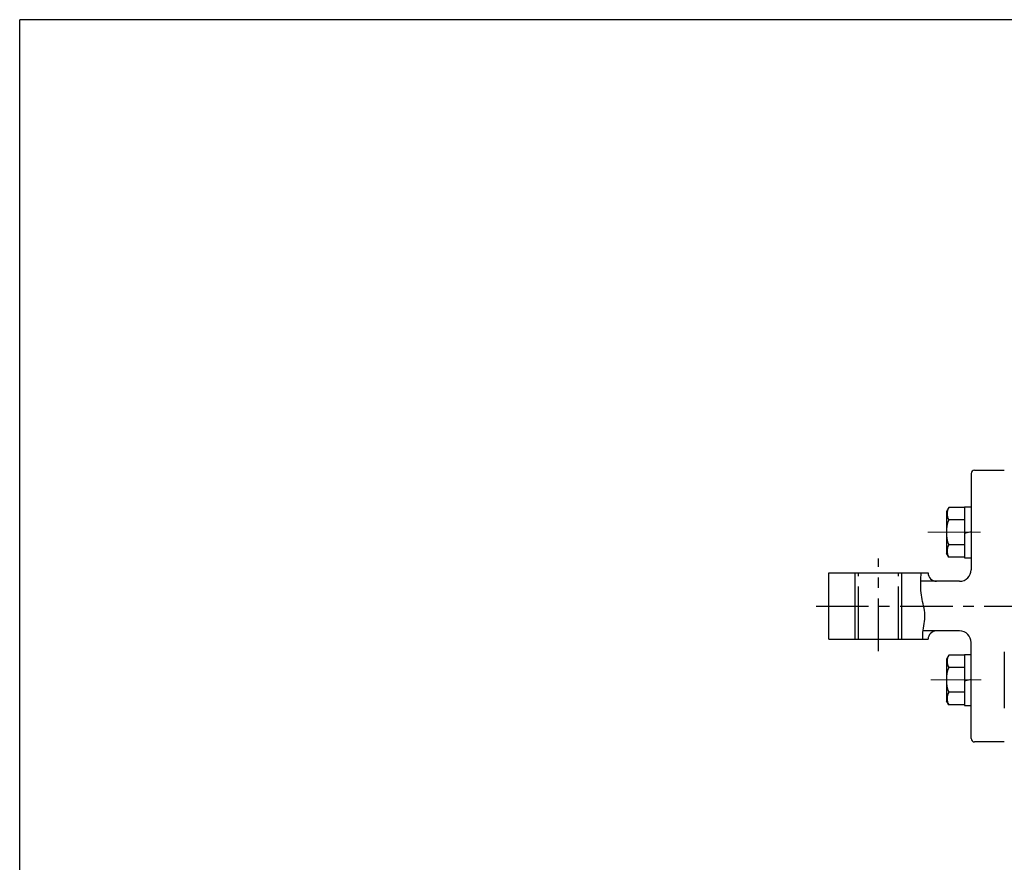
# Model space of a CAD drawing. Header units: millimetres. Extents: x -380 to 408, y -281 to 283.
# Tile 5 of 6: x -380 to -83, y 29 to 283. Entities that reach past the tile are written whole.
import ezdxf

# ---------------------------------------------------------------- set-up
doc = ezdxf.new("R2010")
doc.units = ezdxf.units.MM
doc.header["$LTSCALE"] = 0.5
doc.linetypes.add('CENTER', pattern=[50.8, 31.75, -6.35, 6.35, -6.35])
doc.layers.add('ZUWAKU', color=7, linetype='Continuous')

# ---------------------------------------------------------------- blocks, each defined once
blk = doc.blocks.new('DC_GROUP_Φ63_39')
at = {"color": 4, "linetype": 'Continuous', "lineweight": 25}
for p, q in [((-107.75, 115.38), (-107.71, 116.05)), ((-107.84, 112.69), (-107.83, 113.36)), ((-107.83, 113.36), (-107.81, 114.03)), ((-107.81, 114.03), (-107.78, 114.7)), ((-107.78, 114.7), (-107.75, 115.38)), ((-107.84, 112.02), (-107.84, 112.69)), ((-107.82, 111.35), (-107.84, 112.02)), ((-107.79, 110.67), (-107.82, 111.35)), ((-107.74, 110), (-107.79, 110.67)), ((-107.66, 109.34), (-107.74, 110)), ((-107.56, 108.67), (-107.66, 109.34)), ((-107.43, 108.01), (-107.56, 108.67)), ((-107.29, 107.35), (-107.43, 108.01)), ((-107.14, 106.69), (-107.29, 107.35)), ((-106.99, 106.03), (-107.14, 106.69)), ((-106.85, 105.37), (-106.99, 106.03)), ((-106.74, 104.71), (-106.85, 105.37)), ((-106.65, 104.05), (-106.74, 104.71)), ((-106.79, 100.71), (-106.7, 101.38)), ((-106.7, 101.38), (-106.63, 102.05)), ((-106.6, 103.39), (-106.65, 104.05)), ((-106.63, 102.05), (-106.59, 102.72)), ((-106.59, 102.72), (-106.6, 103.39)), ((-107.2, 98.05), (-107.12, 98.72)), ((-107.12, 98.72), (-107.02, 99.38)), ((-107.02, 99.38), (-106.9, 100.04)), ((-106.9, 100.04), (-106.79, 100.71)), ((-107.24, 97.38), (-107.2, 98.05)), ((-107.24, 96.71), (-107.24, 97.38)), ((-107.22, 96.04), (-107.24, 96.71))]:
    blk.add_line(p, q, dxfattribs=at)

msp = doc.modelspace()

# ---------------------------------------------------------------- linework, layer by layer
at = {"color": 4, "linetype": 'Continuous', "lineweight": 25}
for p, q in [((-92.604, 145.99), (-92.604, 116.99)), ((-91.604, 146.99), (-82.604, 146.99)), ((-99.408, 135.769), (-100.104, 134.564)), ((-100.104, 134.564), (-100.104, 121.964)), ((-94.604, 135.769), (-99.408, 135.769)), ((-94.604, 135.964), (-94.604, 120.564)), ((-94.604, 135.964), (-92.604, 135.964)), ((-92.604, 136.764), (-92.604, 119.764)), ((-94.604, 132.016), (-99.408, 132.016)), ((-94.604, 127.996), (-92.604, 128.531)), ((-99.408, 120.758), (-100.104, 121.964)), ((-94.604, 124.511), (-99.408, 124.511)), ((-94.604, 120.758), (-99.408, 120.758)), ((-94.604, 120.564), (-92.604, 120.564)), ((-135.604, 115.99), (-105.604, 115.99)), ((-135.604, 95.99), (-135.604, 115.99)), ((-127.604, 95.99), (-127.604, 115.99)), ((-113.604, 95.99), (-113.604, 115.99)), ((-96.104, 113.49), (-107.827, 113.49)), ((-96.104, 98.49), (-107.121, 98.49)), ((-135.604, 95.99), (-105.604, 95.99)), ((-92.604, 65.99), (-92.604, 94.99)), ((-82.604, 92.216), (-82.604, 75.216)), ((-99.408, 91.221), (-100.104, 90.016)), ((-100.104, 90.016), (-100.104, 77.416)), ((-94.604, 91.221), (-99.408, 91.221)), ((-94.604, 91.416), (-94.604, 76.016)), ((-94.604, 91.416), (-92.604, 91.416)), ((-94.604, 87.469), (-99.408, 87.469)), ((-94.604, 83.448), (-92.604, 83.984)), ((-99.408, 76.21), (-100.104, 77.416)), ((-94.604, 79.963), (-99.408, 79.963)), ((-94.604, 76.21), (-99.408, 76.21)), ((-94.604, 76.016), (-92.604, 76.016)), ((-82.604, 64.99), (-91.604, 64.99))]:
    msp.add_line(p, q, dxfattribs=at)
at = {"color": 4, "linetype": 'CENTER', "lineweight": 13}
for p, q in [((-105.673, 128.264), (-89.639, 128.264)), ((-104.756, 83.716), (-89.639, 83.716))]:
    msp.add_line(p, q, dxfattribs=at)
at = {"color": 4, "linetype": 'CENTER', "lineweight": 25}
for p, q in [((-120.604, 92.423), (-120.604, 120.343)), ((-126.604, 95.99), (-126.604, 115.99)), ((-114.604, 95.99), (-114.604, 115.99)), ((-139.456, 105.99), (151.536, 105.99))]:
    msp.add_line(p, q, dxfattribs=at)
at = {"color": 4, "linetype": 'Continuous', "lineweight": 25}
for centre, radius, start, end in [((-91.604, 145.99), 1, 90, 180), ((-96.158, 133.893), 3.753, 150.00001, 209.99999), ((-89.639, 128.264), 10.465, 158.98558, 201.01442), ((-96.158, 122.634), 3.753, 150.00001, 209.99999), ((-103.104, 115.99), 2.5, 180, 270), ((-96.104, 116.99), 3.5, 270, 360), ((-103.104, 95.99), 2.5, 90, 180), ((-96.104, 94.99), 3.5, 360, 90), ((-96.158, 89.345), 3.753, 150.00001, 209.99999), ((-89.639, 83.716), 10.465, 158.98558, 201.01442), ((-96.158, 78.087), 3.753, 150.00001, 209.99999), ((-91.604, 65.99), 1, 180, 270)]:
    msp.add_arc(centre, radius, start, end, dxfattribs=at)
at = {"layer": 'ZUWAKU', "color": 5, "linetype": 'Continuous', "lineweight": 25}
for p in [(-380, -268.5), (396, 283)]:
    msp.add_line(p, (-380, 283), dxfattribs=at)

# ---------------------------------------------------------------- block references
at = {"linetype": 'Continuous'}
msp.add_blockref('DC_GROUP_Φ63_39', (0, 0), dxfattribs=at)

doc.saveas('drawing.dxf')
